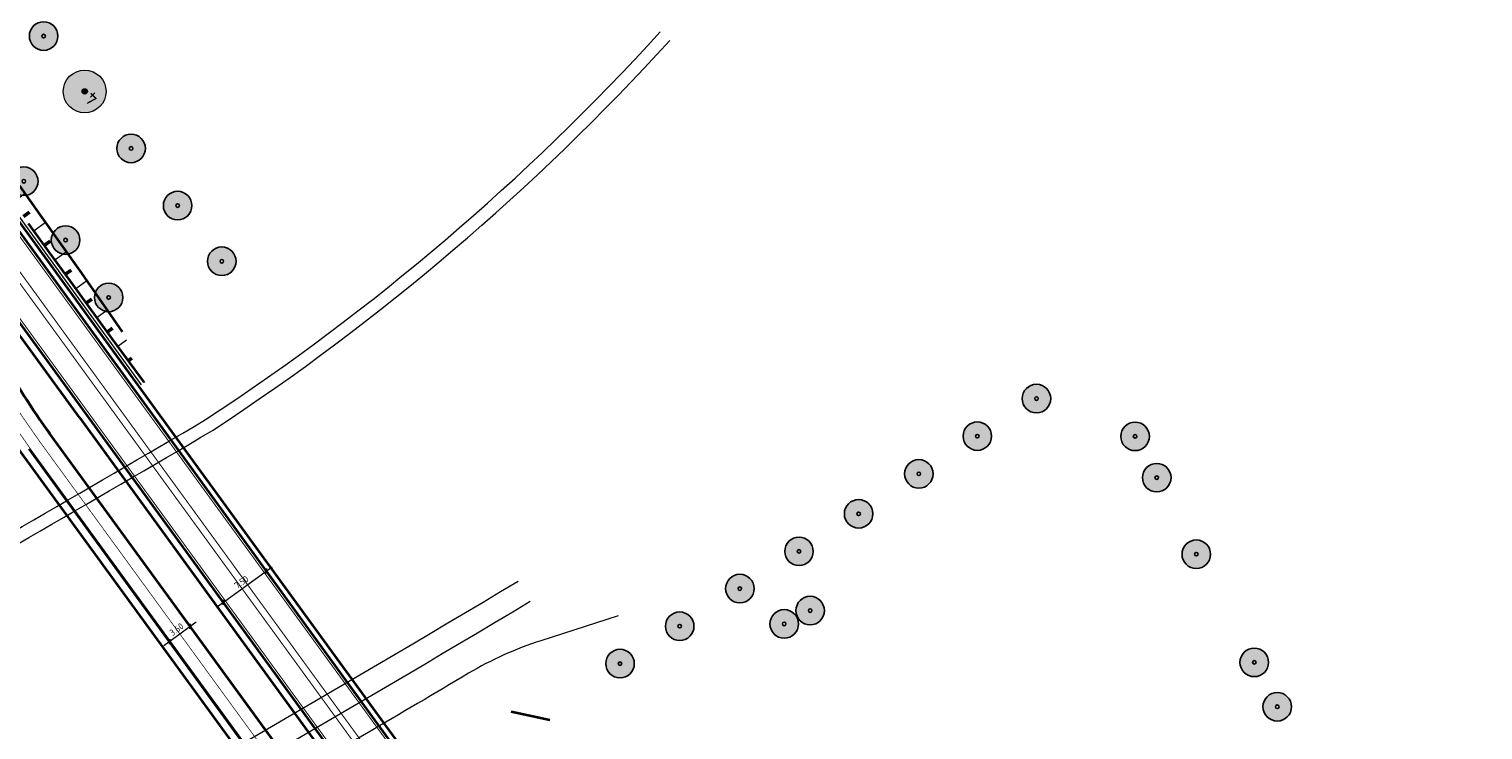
# Model space of a CAD drawing. Header units: metres. Extents: x 101623 to 104606, y 400821 to 405824.
# Tile 40 of 46: x 102799 to 103003, y 404289 to 404387. Entities that reach past the tile are written whole.
import ezdxf

# ---------------------------------------------------------------- set-up
doc = ezdxf.new("R2010")
doc.units = ezdxf.units.M
doc.header["$LTSCALE"] = 0.5
doc.linetypes.add('VW-3-3_STREEP', pattern=[6, 3, -3])
doc.linetypes.add('VW-30-270_STREEP', pattern=[3, 0.3, -2.7])
doc.layers.get('Defpoints').update_dxf_attribs({"color": 4})
doc.layers.add('000___Hulplijn', color=150, linetype='Continuous', lineweight=13, plot=False)
for name, color, linetype, lineweight in [('B-WE-GR-BOOM-A', 63, 'Continuous', 25), ('B-WE-GR-BOOM-S', 253, 'Continuous', 25), ('N-WE-BV-GELEIDECONSTRUCTIE_GELEIDERAIL-G', 210, 'BV-GELEIDERAIL', 35), ('N-WE-GR-BOOM-A', 104, 'Continuous', 25), ('N-WE-GR-BOOM-S', 90, 'Continuous', 25), ('N-WE-GW-TALUD_KRUIN-G', 90, 'Continuous', 35), ('N-WE-GW-TALUD_TEEN-G', 90, 'Continuous', 35), ('N-WE-GW-TALUDARCERING-S', 90, 'Continuous', 25), ('N-WE-GW-TALUDARCERING_KORT-G', 90, 'Continuous', 50), ('N-WE-GW-TALUDARCERING_LANG-G', 90, 'Continuous', 18), ('N-WE-VH-KANTVERHARDING-G', 210, 'Continuous', 35), ('N-WE-VH-KANTVERHARDING-G_2', 4, 'Continuous', 35), ('N-WE-VW-MARKERING_LANGS_STREEP_30270_010-G', 7, 'VW-30-270_STREEP', 13), ('N-WE-VW-MARKERING_LANGS_STREEP_33_015-G', 7, 'VW-3-3_STREEP', 13), ('N-WE-VW-MARKERING_LANGS_STREEP_DOORGETROKKEN_010-G', 7, 'Continuous', 13), ('N-WE-VW-MARKERING_LANGS_STREEP_DOORGETROKKEN_015-G', 7, 'Continuous', 13), ('X-XX-AL_BINDEND-M', 10, 'Continuous', 18)]:
    doc.layers.add(name, color=color, linetype=linetype, lineweight=lineweight)
doc.styles.add('NLCS-ISO-M500-T18', font='NLCS-ISO.ttf', dxfattribs={"height": 0.9})
doc.styles.add('NLCS-ISO-M500-T25', font='NLCS-ISO.ttf', dxfattribs={"height": 1.25})
doc.linetypes.add('BV-GELEIDERAIL', pattern='A,10,-3,[108,NLCS.shx,S=1,R=0,X=0,Y=0],-3', length=16)
doc.dimstyles.new('NLCS-M500-T18-SCHRAP_L2_H2', dxfattribs={"dimscale": 0.5, "dimtxt": 2.5, "dimasz": 1.008, "dimexe": 2, "dimexo": 2, "dimgap": 0.7, "dimtad": 1, "dimzin": 0, "dimdsep": 46, "dimtxsty": 'NLCS-ISO-M500-T18', "dimblk": 'OBLIQUE', "dimcen": 0, "dimdle": 2, "dimclrd": 256, "dimclre": 256, "dimclrt": 256, "dimazin": 0, "dimtfac": 1, "dimtdec": 3, "dimtofl": 0, "dimtmove": 0, "dimatfit": 3, "dimldrblk": 'OBLIQUE', "dimfxl": 2, "dimfxlon": 1, "dimtfillclr": 256, "dimtolj": 1, "dimtzin": 0, "dimlwd": -1, "dimlwe": -1, "dimarcsym": 0})

# ---------------------------------------------------------------- blocks, each defined once
blk = doc.blocks.new('*U22')
at = {"layer": 'N-WE-GW-TALUDARCERING_KORT-G'}
for p, q in [((102701.09, 404493.95), (102701.29, 404494.1)), ((102704.03, 404489.91), (102704.26, 404490.08)), ((102706.97, 404485.87), (102707.24, 404486.06)), ((102709.92, 404481.82), (102710.22, 404482.05)), ((102712.86, 404477.78), (102713.21, 404478.04)), ((102715.8, 404473.74), (102716.22, 404474.04)), ((102718.74, 404469.7), (102719.62, 404470.34)), ((102721.69, 404465.65), (102722.75, 404466.43)), ((102724.63, 404461.61), (102725.75, 404462.42)), ((102727.57, 404457.57), (102728.74, 404458.42)), ((102730.51, 404453.53), (102731.73, 404454.41)), ((102733.46, 404449.49), (102734.73, 404450.41)), ((102736.4, 404445.44), (102737.72, 404446.4)), ((102739.34, 404441.4), (102740.71, 404442.4)), ((102742.29, 404437.36), (102743.71, 404438.39)), ((102745.23, 404433.32), (102746.7, 404434.39)), ((102748.17, 404429.27), (102749.48, 404430.23)), ((102751.11, 404425.23), (102752.31, 404426.1)), ((102754.06, 404421.19), (102755.23, 404422.05)), ((102757, 404417.15), (102758.14, 404417.98)), ((102759.94, 404413.1), (102761.09, 404413.94)), ((102762.88, 404409.06), (102763.97, 404409.85)), ((102765.83, 404405.02), (102766.93, 404405.82)), ((102768.77, 404400.98), (102769.94, 404401.83)), ((102771.71, 404396.93), (102772.82, 404397.74)), ((102774.66, 404392.89), (102775.74, 404393.68)), ((102777.6, 404388.85), (102778.68, 404389.64)), ((102780.54, 404384.81), (102781.62, 404385.59)), ((102783.48, 404380.77), (102784.54, 404381.53)), ((102786.43, 404376.72), (102787.45, 404377.47)), ((102789.37, 404372.68), (102790.35, 404373.39)), ((102792.31, 404368.64), (102793.24, 404369.32)), ((102795.25, 404364.6), (102796.13, 404365.23)), ((102798.2, 404360.55), (102799.03, 404361.16)), ((102801.14, 404356.51), (102801.95, 404357.1)), ((102804.08, 404352.47), (102804.87, 404353.04)), ((102807.02, 404348.43), (102807.77, 404348.97)), ((102809.97, 404344.38), (102810.67, 404344.89)), ((102812.91, 404340.34), (102813.38, 404340.69))]:
    blk.add_line(p, q, dxfattribs=at)
at = {"layer": 'N-WE-GW-TALUDARCERING_LANG-G'}
for p, q in [((102702.56, 404491.93), (102702.99, 404492.24)), ((102705.5, 404487.89), (102706, 404488.25)), ((102708.44, 404483.85), (102709.02, 404484.26)), ((102711.39, 404479.8), (102712.05, 404480.28)), ((102714.33, 404475.76), (102715.09, 404476.32)), ((102717.27, 404471.72), (102718.44, 404472.57)), ((102720.22, 404467.68), (102722.3, 404469.19)), ((102723.16, 404463.63), (102725.34, 404465.22)), ((102726.1, 404459.59), (102728.38, 404461.25)), ((102729.04, 404455.55), (102731.43, 404457.28)), ((102731.99, 404451.51), (102734.47, 404453.32)), ((102734.93, 404447.46), (102737.52, 404449.35)), ((102737.87, 404443.42), (102740.56, 404445.38)), ((102740.81, 404439.38), (102743.6, 404441.41)), ((102743.76, 404435.34), (102746.65, 404437.44)), ((102746.7, 404431.29), (102749.55, 404433.37)), ((102749.64, 404427.25), (102752.11, 404429.05)), ((102752.58, 404423.21), (102754.94, 404424.93)), ((102755.53, 404419.17), (102757.86, 404420.86)), ((102758.47, 404415.13), (102760.75, 404416.78)), ((102761.41, 404411.08), (102763.67, 404412.73)), ((102764.36, 404407.04), (102766.5, 404408.6)), ((102767.3, 404403), (102769.56, 404404.65)), ((102770.24, 404398.96), (102772.56, 404400.64)), ((102773.18, 404394.91), (102775.35, 404396.49)), ((102776.13, 404390.87), (102778.29, 404392.44)), ((102779.07, 404386.83), (102781.23, 404388.4)), ((102782.01, 404382.79), (102784.15, 404384.34)), ((102784.95, 404378.74), (102787.04, 404380.26)), ((102787.9, 404374.7), (102789.9, 404376.16)), ((102790.84, 404370.66), (102792.75, 404372.05)), ((102793.78, 404366.62), (102795.59, 404367.93)), ((102796.73, 404362.57), (102798.43, 404363.82)), ((102799.67, 404358.53), (102801.31, 404359.73)), ((102802.61, 404354.49), (102804.22, 404355.66)), ((102805.55, 404350.45), (102807.09, 404351.56)), ((102808.5, 404346.41), (102809.94, 404347.46)), ((102811.44, 404342.36), (102812.67, 404343.26))]:
    blk.add_line(p, q, dxfattribs=at)
blk = doc.blocks.new('_Oblique')
at = {"color": 0, "linetype": 'ByBlock', "lineweight": -2}
blk.add_line((-0.5, -0.5), (0.5, 0.5), dxfattribs=at)
blk = doc.blocks.new('*D68')
at = {"layer": 'Defpoints', "color": 0, "transparency": 16777216}
for p in [(102817.49, 404302.6), (102821.01, 404303.89), (102818.67, 404300.97)]:
    blk.add_point(p, dxfattribs=at)
at = {"layer": 'X-XX-AL_BINDEND-M', "transparency": 16777216}
for p, q in [((102822.39, 404303.68), (102817.86, 404300.39)), ((102821.58, 404303.09), (102822.17, 404302.29)), ((102818.08, 404301.78), (102819.26, 404300.17))]:
    blk.add_line(p, q, dxfattribs=at)
at = {"layer": 'X-XX-AL_BINDEND-M', "transparency": 16777216, "xscale": 0.504, "yscale": 0.504, "zscale": 0.504}
for p, rotation in [((102821.58, 404303.09), 36.05323403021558), ((102818.67, 404300.97), 216.0532340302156)]:
    blk.add_blockref('_Oblique', p, dxfattribs=dict(at, rotation=rotation))
at = {"layer": 'X-XX-AL_BINDEND-M', "transparency": 16777216, "insert": (102819.66, 404302.68), "char_height": 0.9, "attachment_point": 5, "rotation": 36.0532, "style": 'NLCS-ISO-M500-T18'}
blk.add_mtext('\\A1;3.60', dxfattribs=at)
blk = doc.blocks.new('SGR-BOOM_POPULIER-SO')
at = {"linetype": 'ByBlock', "lineweight": 18}
h = blk.add_hatch(color=0, dxfattribs=at)
h.dxf.hatch_style = 1
edge = h.paths.add_edge_path()
edge.add_arc((0, 0), 0.25, 0, 360)
at = {"layer": 'N-WE-GR-BOOM-A'}
h = blk.add_hatch(color=256, dxfattribs=at)
h.dxf.hatch_style = 1
edge = h.paths.add_edge_path()
edge.add_arc((0, 0), 2, 0, 360)
at = {"color": 0, "linetype": 'ByBlock', "lineweight": 18}
for radius in [2, 0.25]:
    blk.add_circle((0, 0), radius, dxfattribs=at)
at = {"color": 0, "linetype": 'ByBlock', "lineweight": 18, "style": 'NLCS-ISO-M500-T25'}
blk.add_text('4', height=1.25, dxfattribs=at).set_placement((-1.36, -0.6))
blk = doc.blocks.new('*D137')
at = {"layer": 'Defpoints', "color": 0, "transparency": 16777216}
for p in [(102832.26, 404310.87), (102832.37, 404310.72), (102826.73, 404305.72)]:
    blk.add_point(p, dxfattribs=at)
at = {"layer": 'X-XX-AL_BINDEND-M', "transparency": 16777216}
for p, q in [((102825.39, 404305.87), (102833.07, 404311.46)), ((102832.26, 404310.87), (102831.67, 404311.68)), ((102826.2, 404306.45), (102825.61, 404307.26))]:
    blk.add_line(p, q, dxfattribs=at)
at = {"layer": 'X-XX-AL_BINDEND-M', "transparency": 16777216, "xscale": 0.504, "yscale": 0.504, "zscale": 0.504}
for p, rotation in [((102832.26, 404310.87), 36.05323403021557), ((102826.2, 404306.45), 216.0532340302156)]:
    blk.add_blockref('_Oblique', p, dxfattribs=dict(at, rotation=rotation))
at = {"layer": 'X-XX-AL_BINDEND-M', "transparency": 16777216, "insert": (102828.76, 404309.31), "char_height": 0.9, "attachment_point": 5, "rotation": 36.0532, "style": 'NLCS-ISO-M500-T18'}
blk.add_mtext('\\A1;7.50', dxfattribs=at)
blk = doc.blocks.new('SGR-BOOM_ARC-SO')
at = {"layer": 'B-WE-GR-BOOM-A'}
h = blk.add_hatch(color=256, dxfattribs=at)
h.dxf.hatch_style = 1
edge = h.paths.add_edge_path()
edge.add_arc((0, 0), 2, 0, 360)
at = {"color": 0, "linetype": 'ByBlock', "lineweight": -2}
for radius in [2, 0.25]:
    blk.add_circle((0, 0), radius, dxfattribs=at)

msp = doc.modelspace()

# ---------------------------------------------------------------- linework, layer by layer
at = {"layer": '000___Hulplijn', "ltscale": 2}
msp.add_line((102814.747, 404336.969), (102668.059, 404538.473), dxfattribs=at)
at = {"layer": '000___Hulplijn'}
for points in [[(102720.279, 404273.413, 0.0077893), (102823.735, 404332.072, 0.0627539), (102887.461, 404386.401)], [(102721.142, 404271.833, 0.0077922), (102824.686, 404330.543, 0.062787), (102888.79, 404385.188)], [(102881.546, 404304.583), (102870.736, 404301.095, 0.0557593), (102860.601, 404296.526, -0.0021465), (102831.967, 404279.724, 0.0822504), (102819.37, 404269.317), (102811.275, 404260.016)]]:
    msp.add_lwpolyline(points, format="xyb", dxfattribs=at)
for radius in [3859.121, 3862.421]:
    msp.add_arc((100889.416, 407623.022), radius, 299.474629, 300.836387, dxfattribs=at)
at = {"layer": 'N-WE-BV-GELEIDECONSTRUCTIE_GELEIDERAIL-G', "ltscale": 2}
for p, q in [((102814.389, 404336.78), (102699.717, 404494.305)), ((102806.042, 404332.36), (102791.328, 404352.572)), ((102853.175, 404283.501), (102814.389, 404336.78)), ((102806.042, 404332.36), (102844.819, 404279.092))]:
    msp.add_line(p, q, dxfattribs=at)
at = {"layer": 'N-WE-GW-TALUD_KRUIN-G', "flags": 128}
msp.add_lwpolyline([(102815.13, 404337.29, 0.0095655), (102815.108, 404337.322), (102810.703, 404343.373), (102807.76, 404347.416), (102804.818, 404351.458), (102801.875, 404355.501), (102798.932, 404359.543)], format="xyb", dxfattribs=at)
at = {"layer": 'N-WE-GW-TALUD_TEEN-G'}
msp.add_line((102866.583, 404291.187), (102871.97, 404289.993), dxfattribs=at)
at = {"layer": 'N-WE-GW-TALUD_TEEN-G', "flags": 128}
msp.add_lwpolyline([(102812.079, 404344.375), (102809.229, 404348.485), (102806.371, 404352.589), (102803.499, 404356.683), (102800.582, 404360.744), (102797.713, 404364.84)], dxfattribs=at)
at = {"layer": 'N-WE-VH-KANTVERHARDING-G', "ltscale": 2}
for p, q in [((103089.571, 403944.662), (102659.826, 404535.003)), ((103095.634, 403949.076), (102669.93, 404533.865))]:
    msp.add_line(p, q, dxfattribs=at)
at = {"layer": 'N-WE-VH-KANTVERHARDING-G_2'}
for p, q in [((102840.206, 404277.534), (102801.81, 404330.237)), ((102836.728, 404274.156), (102797.524, 404327.968)), ((102837.296, 404275.414), (102798.991, 404327.992))]:
    msp.add_line(p, q, dxfattribs=at)
msp.add_arc((102881.272, 404387.936), 98.2, 208.64171, 216.07433, dxfattribs=at)
at = {"layer": 'N-WE-VW-MARKERING_LANGS_STREEP_30270_010-G', "ltscale": 2, "const_width": 0.1, "flags": 128}
msp.add_lwpolyline([(102476.254, 404765.538), (102490.358, 404748.156, -0.0147907), (102570.593, 404646.41), (102573.619, 404642.33, -0.0228337), (102585.389, 404624.846, 0.0228337), (102598.088, 404605.981), (102612.895, 404586.017, -0.0008718), (102629.451, 404563.613, 0.0101562), (102635.616, 404555.587, -0.0115123), (102639.758, 404550.165), (102660.277, 404521.978, 0.0245947), (102669.658, 404510.339, -0.0245947), (102678.787, 404499.014), (102786.592, 404350.923, -0.0323501), (102793.508, 404340.002, 0.0324423), (102800.446, 404329.052), (102838.751, 404276.474, 0.0320248), (102846.932, 404266.634, -0.032117), (102855.136, 404256.765), (103084.859, 403941.194, -0.0326629), (103100.962, 403915.726, 0.0327048), (103111.439, 403899.159), (103113.066, 403896.923)], format="xyb", dxfattribs=at)
at = {"layer": 'N-WE-VW-MARKERING_LANGS_STREEP_33_015-G', "ltscale": 2, "const_width": 0.15, "flags": 128}
for points in [[(103089.874, 403944.882), (102660.129, 404535.224)], [(103095.331, 403948.855), (102669.626, 404533.644)]]:
    msp.add_lwpolyline(points, dxfattribs=at)
at = {"layer": 'N-WE-VW-MARKERING_LANGS_STREEP_DOORGETROKKEN_010-G', "ltscale": 2, "const_width": 0.1, "flags": 128}
for points in [[(102792.062, 404339.209, 0.0324342), (102799.113, 404328.08)], [(102794.956, 404340.793, 0.0324423), (102801.78, 404330.024)]]:
    msp.add_lwpolyline(points, format="xyb", dxfattribs=at)
for points in [[(102840.084, 404277.445), (102801.78, 404330.024)], [(102837.417, 404275.502), (102799.113, 404328.08)]]:
    msp.add_lwpolyline(points, dxfattribs=at)
at = {"layer": 'N-WE-VW-MARKERING_LANGS_STREEP_DOORGETROKKEN_015-G', "ltscale": 2, "const_width": 0.15, "flags": 128}
for points in [[(103092.219, 403946.589), (102662.474, 404536.93)], [(103092.987, 403947.148), (102667.282, 404531.937)]]:
    msp.add_lwpolyline(points, dxfattribs=at)

# ---------------------------------------------------------------- block references
at = {"layer": 'B-WE-GR-BOOM-S'}
for p in [(102801.033, 404385.827), (102813.292, 404370.082), (102798.256, 404365.482), (102819.815, 404362.072), (102804.109, 404357.236), (102826.004, 404354.271), (102810.146, 404349.197), (102940.202, 404335.024), (102931.911, 404329.759), (102954.029, 404329.729), (102923.714, 404324.474), (102957.062, 404323.942), (102915.272, 404318.874), (102906.916, 404313.617), (102962.606, 404313.215), (102898.625, 404308.395), (102908.479, 404305.315), (102890.196, 404303.124), (102904.841, 404303.445), (102881.828, 404297.885), (102970.731, 404298.056), (102973.952, 404291.833)]:
    msp.add_blockref('SGR-BOOM_ARC-SO', p, dxfattribs=at)
at = {"layer": 'N-WE-GR-BOOM-S', "xscale": 1.5, "yscale": 1.5, "zscale": 1.5, "rotation": 135}
msp.add_blockref('SGR-BOOM_POPULIER-SO', (102806.786, 404378.071), dxfattribs=at)
at = {"layer": 'N-WE-GW-TALUDARCERING-S'}
msp.add_blockref('*U22', (0, 0), dxfattribs=at)

# ---------------------------------------------------------------- dimensions: what is measured, and where the dimension line sits
at = {"layer": 'X-XX-AL_BINDEND-M'}
for base, p1, p2, picture, middle in [((102832.263, 404310.868), (102826.734, 404305.721), (102832.373, 404310.717), '*D137', (102828.761, 404309.308)), ((102818.673, 404300.975), (102821.008, 404303.885), (102817.489, 404302.602), '*D68', (102819.658, 404302.681))]:
    dim = msp.add_linear_dim(base=base, p1=p1, p2=p2, angle=36.05323, dimstyle='NLCS-M500-T18-SCHRAP_L2_H2', override={"dimtmove": 1}, dxfattribs=at)
    dim.commit()
    dim.dimension.update_dxf_attribs({"geometry": picture, "text_midpoint": middle})

doc.saveas('drawing.dxf')
